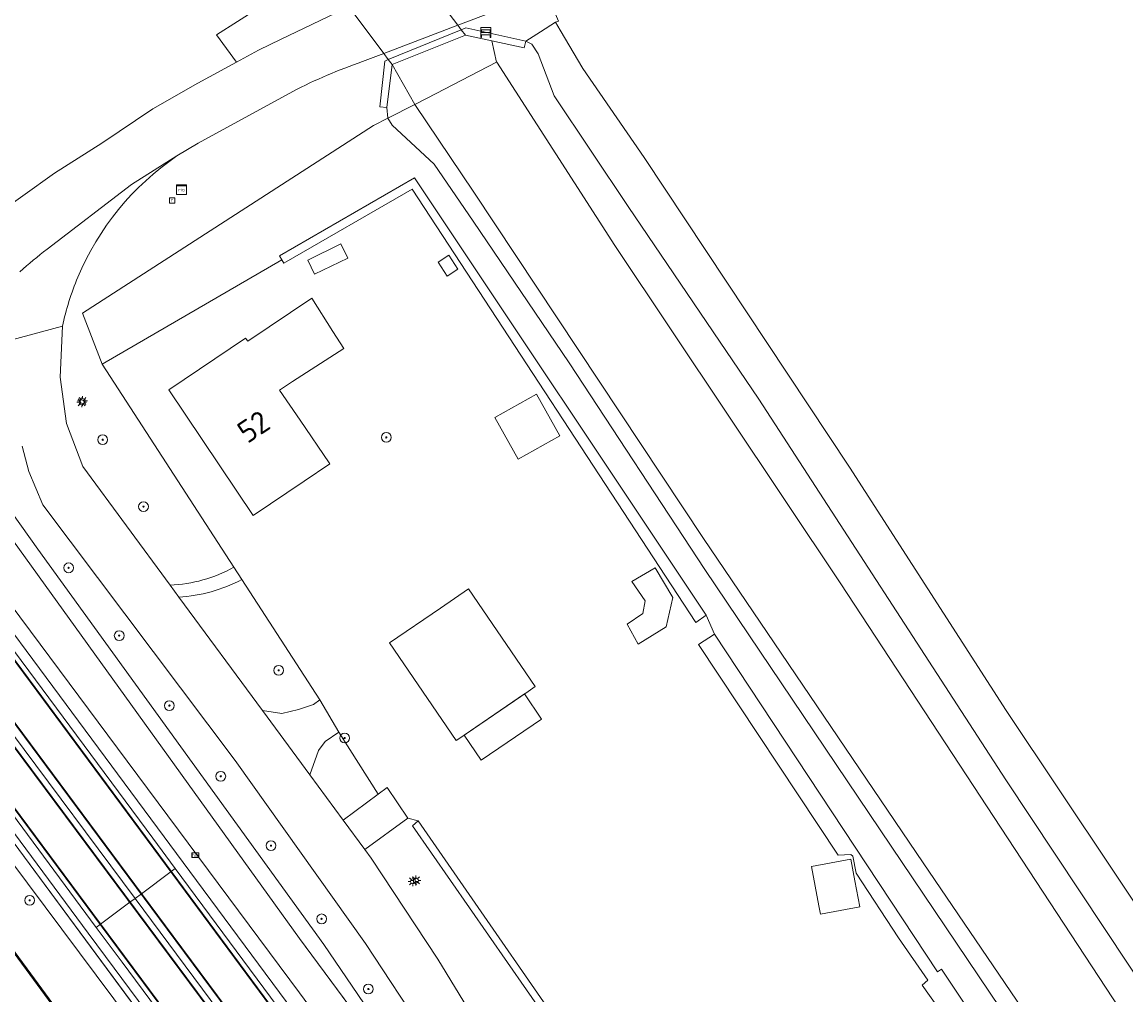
# Model space of a CAD drawing. Header units: metres. Extents: x 168032 to 180145, y 382923 to 399665.
# Tile 193 of 256: x 170743 to 170833, y 396151 to 396230. Entities that reach past the tile are written whole.
import ezdxf
from ezdxf.enums import TextEntityAlignment as Align

# ---------------------------------------------------------------- set-up
doc = ezdxf.new("R2010")
doc.units = ezdxf.units.M
doc.linetypes.add('VW-3-3_STREEP', pattern=[6, 3, -3])
doc.layers.get('0').update_dxf_attribs({"color": 8, "lineweight": 18})
for name, color, linetype, lineweight in [('B-WE-GK-BESCHOEIING_DAMWAND-G', 8, 'GK-BESCHOEIING', 18), ('B-WE-GR-BOOM-S', 8, 'Continuous', 18), ('B-WE-GR-BOUWLAND-GV', 8, 'Continuous', 18), ('B-WE-GR-GRAS-GV', 8, 'Continuous', 18), ('B-WE-GR-GROENVOORZIENING-GV', 8, 'Continuous', 18), ('B-WE-GR-HAAG-G', 8, 'GR-HAAG1', 18), ('B-WE-GR-HAAG-GV', 8, 'Continuous', 18), ('B-WE-GW-TALUD_KRUIN-G', 8, 'Continuous', 18), ('B-WE-IE-MEUBILAIR_WEGMEUBILAIR-G', 8, 'Continuous', 18), ('B-WE-IE-MEUBILAIR_WEGMEUBILAIR-S', 8, 'Continuous', 25), ('B-WE-IE-MEUBILAIR_WEGMEUBILAIR_PAAL-S', 8, 'Continuous', 18), ('B-WE-IE-TERREINAFSCHEIDING_KUNSTMATIG_MUUR-GV', 8, 'Continuous', 18), ('B-WE-KL-ET_LS_OV_LICHTMAST-S', 8, 'Continuous', 18), ('B-WE-KW-KUNSTWERK_DEK-GV', 8, 'Continuous', 18), ('B-WE-OG-BEBOUWING-GV', 8, 'Continuous', 18), ('B-WE-OG-BEBOUWING-T18', 8, 'Continuous', 18), ('B-WE-OG-BEBOUWING_LUIFEL-GV', 8, 'Continuous', 18), ('B-WE-OG-BEBOUWING_OVERBOUWING-GV', 8, 'Continuous', 18), ('B-WE-OG-BEBOUWING_SCHUUR-GV', 8, 'Continuous', 18), ('B-WE-OG-TERREIN_CULTUURSCHEIDING-GV', 8, 'Continuous', 18), ('B-WE-OG-TERREIN_ERF-GV', 8, 'Continuous', 18), ('B-WE-OG-TERREIN_ONBEGROEID-GV', 8, 'Continuous', 18), ('B-WE-OG-WATER-GV', 8, 'Continuous', 18), ('B-WE-OG-WATER_RIVIER-GV', 8, 'Continuous', 18), ('B-WE-OG-WATER_SLOOT-GV', 8, 'Continuous', 18), ('B-WE-OG-WEG-GV', 8, 'Continuous', 18), ('B-WE-RI-GWA_RIOOLPUT-S', 8, 'Continuous', 18), ('B-WE-RI-TERREINKAST-S', 8, 'Continuous', 18), ('B-WE-VH-ONVERHARD-GV', 8, 'Continuous', 18), ('B-WE-VH-VERHARDING_ASFALT-GV', 8, 'Continuous', 18), ('B-WE-VH-VERHARDING_BETONSTRAATSTEEN-GV', 8, 'Continuous', 18), ('B-WE-VH-VERHARDING_GRASBETONSTEEN-GV', 8, 'Continuous', 18), ('B-WE-VH-VERHARDING_STRAATBAKSTEEN-GV', 8, 'Continuous', 18), ('B-WE-VH-VERHARDING_TEGEL-GV', 8, 'Continuous', 18), ('B-WE-VW-MARKERING_LANGS_STREEP_33-G', 8, 'VW-3-3_STREEP', 13), ('B-WE-VW-MARKERING_LANGS_STREEP_DOORGETROKKEN_3X015-G', 8, 'Continuous', 13), ('B-WE-VW-MARKERING_PICTOGRAM-G', 8, 'Continuous', 18)]:
    doc.layers.add(name, color=color, linetype=linetype, lineweight=lineweight)
doc.styles.add('NLCS-ISO', font='NLCS-ISO.ttf')
doc.styles.add('NLCS-ISO-M200-T18', font='NLCS-ISO.ttf', dxfattribs={"height": 0.36})
doc.linetypes.add('GK-BESCHOEIING', pattern='A,30,-5,[1,NLCS.SHX,S=1,R=0,X=0,Y=0],-5', length=40)
doc.linetypes.add('GR-HAAG1', pattern='A,6,[176,NLCS.SHX,S=0.125,R=0,X=0,Y=0],-2', length=8)

# ---------------------------------------------------------------- blocks, each defined once
blk = doc.blocks.new('SIE-WEG_SCHRIKHEK-SO')
at = {"color": 0, "linetype": 'ByBlock', "lineweight": 18}
for points in [[(1.75, -1), (1.75, -2), (2, -2), (2, 2), (-2, 2), (-2, -2), (-1.75, -2), (-1.75, -1)], [(-2, 1), (2, 1)], [(-2, 0), (2, 0)], [(-1.75, 1), (-1.75, 0)], [(1.75, 0), (1.75, 1)], [(-2, -1), (2, -1)]]:
    blk.add_lwpolyline(points, dxfattribs=at)
blk = doc.blocks.new('SRI-TERREINKAST-SO')
at = {"color": 0, "linetype": 'ByBlock', "lineweight": 18}
for points in [[(-2, 2), (2, 2), (2, 1.68), (-2, 1.68)], [(-2, 1.52), (2, 1.52), (2, -2), (-2, -2)]]:
    blk.add_lwpolyline(points, close=True, dxfattribs=at)
at = {"color": 0, "linetype": 'ByBlock', "lineweight": 18, "style": 'NLCS-ISO'}
blk.add_text('rio', height=1.5, dxfattribs=at).set_placement((0, 0), align=Align.MIDDLE_CENTER)
blk = doc.blocks.new('SKL-ET_OV_LICHTMAST-SO')
at = {"color": 0, "linetype": 'ByBlock', "lineweight": 18}
for points in [[(-1.25, 0), (-2, 0)], [(-1.41, 1.41), (-0.88, 0.88)], [(0, 2), (0, 1.25)], [(0.88, 0.88), (1.41, 1.41)], [(2, 0), (1.25, 0)], [(-1.41, -1.41), (-0.88, -0.88)], [(0, -1.25), (0, -2)], [(0.88, -0.88), (1.41, -1.41)]]:
    blk.add_lwpolyline(points, dxfattribs=at)
blk.add_circle((0, 0), 1, dxfattribs=at)
blk = doc.blocks.new('SIE-WEG_PAAL_HECTOMETERPAAL-SO')
at = {"color": 0, "linetype": 'ByBlock', "lineweight": 18}
blk.add_lwpolyline([(-1.44375, -0.94375), (1.44375, -0.94375), (1.44375, 0.94375), (-1.44375, 0.94375)], close=True, dxfattribs=at)
at = {"color": 0, "linetype": 'ByBlock', "lineweight": 18, "style": 'NLCS-ISO'}
blk.add_text('hm', height=1.5, dxfattribs=at).set_placement((0, 0), align=Align.MIDDLE_CENTER)
at = {"style": 'NLCS-ISO'}
blk.add_attdef('WAARDE', (2.13125, -1.69375), '', height=1.5, dxfattribs=at)
blk = doc.blocks.new('SRI-PUT_INSPECTIEPUT_RIOOLPUT-SO')
at = {"color": 0, "linetype": 'ByBlock', "lineweight": 18}
blk.add_lwpolyline([(-1.12, -1.12), (1.12, -1.12), (1.12, 1.12), (-1.12, 1.12)], close=True, dxfattribs=at)
at = {"color": 0, "linetype": 'ByBlock', "lineweight": 18, "style": 'NLCS-ISO'}
blk.add_text('r', height=1.5, dxfattribs=at).set_placement((0, 0.28), align=Align.MIDDLE_CENTER)
blk = doc.blocks.new('SGR-BOOM_01-SO')
at = {"linetype": 'ByBlock', "lineweight": 18}
h = blk.add_hatch(color=0, dxfattribs=at)
h.dxf.hatch_style = 1
edge = h.paths.add_edge_path()
edge.add_arc((0, 0), 0.25, 0, 360)
at = {"color": 0, "linetype": 'ByBlock', "lineweight": 18}
for radius in [2, 0.25]:
    blk.add_circle((0, 0), radius, dxfattribs=at)

msp = doc.modelspace()

# ---------------------------------------------------------------- linework, layer by layer
at = {"layer": 'B-WE-GK-BESCHOEIING_DAMWAND-G', "flags": 128}
msp.add_lwpolyline([(170531.693, 396438.868), (170542.911, 396423.919), (170559.092, 396402.08), (170573.708, 396382.376), (170591.461, 396358.497), (170614.196, 396327.824), (170629.79, 396306.94), (170646.753, 396284.117), (170672.725, 396249.401), (170691.704, 396223.547), (170708.657, 396200.925), (170724.805, 396179.211), (170740.99, 396157.17), (170751.621, 396142.739)], dxfattribs=at)
at = {"layer": 'B-WE-GR-BOUWLAND-GV', "flags": 128}
msp.add_lwpolyline([(170787.001, 396230.428), (170786.747, 396230.329), (170787.122, 396229.699), (170788.981, 396226.573), (170793.957, 396219.335), (170810.63, 396194.197), (170823.361, 396174.422), (170853.559, 396129.21), (170866.118, 396110.667), (170883.989, 396081.337), (170900.24, 396057.837), (170902.801, 396053.143), (170942.788, 396093.798)], dxfattribs=at)
at = {"layer": 'B-WE-GR-GRAS-GV', "flags": 128}
msp.add_lwpolyline([(170696.952, 396318.574), (170688.161, 396329.329), (170682.316, 396335.9), (170680.421, 396334.369), (170699.359, 396311.384), (170702.727, 396307.191), (170718.068, 396288.101), (170722.581, 396282.279), (170757.6, 396237.003), (170762.625, 396231.467), (170759.211, 396229.321), (170760.837, 396227.095), (170762.628, 396228.062), (170764.468, 396228.946), (170769.499, 396231.362), (170769.993, 396231.57), (170769.834, 396231.784), (170769.781, 396231.76), (170765.549, 396232.254), (170763.637, 396232.477)], close=True, dxfattribs=at)
for points in [[(170672.765, 396249.431), (170691.744, 396223.577), (170708.697, 396200.955), (170724.845, 396179.241), (170741.03, 396157.2), (170751.661, 396142.769), (170755.018, 396145.447), (170736.907, 396169.671), (170718.132, 396194.849), (170690.26, 396232.842)], [(170690.26, 396232.842), (170718.132, 396194.849), (170736.907, 396169.671), (170755.018, 396145.447), (170755.789, 396146.023), (170743.154, 396163.136), (170722.104, 396191.453), (170702.499, 396217.879), (170679.043, 396249.459)]]:
    msp.add_lwpolyline(points, dxfattribs=at)
at = {"layer": 'B-WE-GR-GROENVOORZIENING-GV', "flags": 128}
msp.add_lwpolyline([(170840.662, 396123.834), (170798.892, 396185.878), (170787.863, 396202.672), (170780.069, 396214.176), (170776.898, 396218.791), (170773.498, 396221.986), (170773.126, 396222.533), (170771.981, 396221.946), (170748.335, 396206.691), (170749.922, 396202.549), (170764.518, 396211.036), (170764.336, 396211.351), (170775.311, 396217.702), (170798.983, 396182.176), (170799.678, 396180.632), (170817.798, 396153.177), (170818.111, 396153.411), (170823.15, 396145.846), (170838.334, 396123.512)], dxfattribs=at)
at = {"layer": 'B-WE-GR-HAAG-G', "flags": 128}
msp.add_lwpolyline([(170744.704, 396187.524), (170729.846, 396208.371), (170728.658, 396207.649), (170731.555, 396203.629), (170765.95, 396155.907), (170779.372, 396137.782), (170780.476, 396136.291), (170784.421, 396130.135), (170784.217, 396131.467), (170767.937, 396155.398)], close=True, dxfattribs=at)
at = {"layer": 'B-WE-GR-HAAG-GV', "flags": 128}
for points in [[(170764.682, 396210.753), (170775.098, 396216.781), (170798.149, 396181.575), (170798.983, 396182.176), (170775.311, 396217.702), (170764.336, 396211.351), (170764.518, 396211.036)], [(170729.846, 396208.371), (170728.658, 396207.649), (170731.555, 396203.629), (170765.95, 396155.907), (170779.372, 396137.782), (170780.476, 396136.291), (170784.421, 396130.135), (170784.217, 396131.467), (170767.937, 396155.398), (170744.704, 396187.524)], [(170809.712, 396162.669), (170810.755, 396162.715), (170810.901, 396162.575), (170811.169, 396161.2), (170814.634, 396155.947), (170817.002, 396152.514), (170816.543, 396152.112), (170821.718, 396144.813), (170822.507, 396145.37), (170823.15, 396145.846), (170818.111, 396153.411), (170817.798, 396153.177), (170799.678, 396180.632), (170798.384, 396179.783)], [(170775.141, 396165.063), (170790.567, 396142.834), (170790.89, 396143.366), (170775.591, 396165.467)]]:
    msp.add_lwpolyline(points, close=True, dxfattribs=at)
at = {"layer": 'B-WE-GW-TALUD_KRUIN-G', "flags": 128}
msp.add_lwpolyline([(170755.018, 396145.447), (170736.907, 396169.671), (170718.132, 396194.849), (170690.26, 396232.842), (170665.505, 396266.189), (170645.41, 396293.404), (170627.316, 396317.743), (170611.992, 396338.246), (170593.095, 396363.881), (170575.834, 396387.615), (170555.269, 396415.762), (170544.123, 396430.051), (170538.124, 396438.698), (170535.871, 396442.177)], dxfattribs=at)
at = {"layer": 'B-WE-IE-MEUBILAIR_WEGMEUBILAIR-G', "flags": 128}
for points in [[(170869.896, 396016.402), (170852.393, 396031.675), (170840.913, 396042.572), (170831.782, 396051.665), (170823.865, 396059.908), (170817.034, 396067.427), (170810.845, 396074.574), (170807.791, 396078.161), (170800.913, 396086.528), (170790.822, 396099.36), (170784.116, 396108.078), (170781.466, 396111.522), (170761.846, 396137.82), (170743.154, 396163.136), (170722.104, 396191.453), (170702.499, 396217.879), (170679.043, 396249.459)], [(170715.085, 396219.788), (170719.17, 396214.523), (170728.688, 396201.623), (170736.133, 396191.533), (170751.175, 396171.368), (170765.945, 396151.488), (170778.849, 396133.953), (170790.75, 396117.992), (170796.335, 396110.597), (170801.798, 396103.362), (170810.922, 396092.017), (170818.944, 396082.611), (170828.733, 396071.375), (170839.742, 396059.884), (170841.668, 396057.873), (170851.321, 396048.259)]]:
    msp.add_lwpolyline(points, dxfattribs=at)
at = {"layer": 'B-WE-IE-TERREINAFSCHEIDING_KUNSTMATIG_MUUR-GV', "flags": 128}
msp.add_lwpolyline([(170672.685, 396249.371), (170691.664, 396223.517), (170708.617, 396200.895), (170724.765, 396179.181), (170740.95, 396157.14), (170751.581, 396142.709), (170751.661, 396142.769), (170741.03, 396157.2), (170724.845, 396179.241), (170708.697, 396200.955), (170691.744, 396223.577), (170672.765, 396249.431)], dxfattribs=at)
for points in [[(170779.469, 396229.869), (170779.104, 396229.72), (170779.443, 396229.273), (170781.577, 396228.817), (170784.211, 396228.249), (170784.335, 396228.793)], [(170773.475, 396226.892), (170773.173, 396227.298), (170772.88, 396227.178), (170772.488, 396223.471), (170773.044, 396223.398)]]:
    msp.add_lwpolyline(points, close=True, dxfattribs=at)
at = {"layer": 'B-WE-KW-KUNSTWERK_DEK-GV', "flags": 128}
msp.add_lwpolyline([(170775.283, 396234.765), (170769.493, 396232.242), (170769.834, 396231.784), (170769.993, 396231.57), (170772.805, 396227.792), (170773.173, 396227.298), (170773.475, 396226.892), (170779.443, 396229.273), (170779.104, 396229.72), (170778.828, 396230.084), (170775.837, 396234.034), (170775.596, 396234.352)], close=True, dxfattribs=at)
at = {"layer": 'B-WE-OG-BEBOUWING-GV', "flags": 128}
for points in [[(170764.335, 396200.438), (170765.391, 396201.16), (170769.561, 396203.82), (170768.671, 396205.216), (170766.952, 396207.911), (170761.748, 396204.413), (170761.58, 396204.662), (170755.339, 396200.468), (170762.196, 396190.264), (170766.347, 396193.052), (170768.429, 396194.454), (170768.368, 396194.543), (170766.007, 396197.994)], [(170785.222, 396200.127), (170781.829, 396198.231), (170783.724, 396194.841), (170787.117, 396196.737)], [(170779.695, 396184.302), (170777.402, 396182.737), (170773.272, 396179.918), (170778.69, 396171.983), (170778.98, 396172.181), (170782.82, 396174.802), (170784.523, 396175.964), (170785.112, 396176.366)], [(170811.075, 396160.582), (170810.75, 396162.339), (170807.558, 396161.748), (170808.152, 396158.538), (170808.276, 396157.87), (170811.468, 396158.461)]]:
    msp.add_lwpolyline(points, close=True, dxfattribs=at)
at = {"layer": 'B-WE-OG-BEBOUWING_LUIFEL-GV', "flags": 128}
msp.add_lwpolyline([(170780.725, 396170.372), (170785.625, 396173.716), (170784.228, 396175.763), (170779.328, 396172.419)], close=True, dxfattribs=at)
at = {"layer": 'B-WE-OG-BEBOUWING_OVERBOUWING-GV', "flags": 128}
for points in [[(170778.824, 396210.277), (170778.082, 396211.414), (170777.212, 396210.847), (170777.954, 396209.71)], [(170793.483, 396179.811), (170795.747, 396181.225), (170796.299, 396183.596), (170794.844, 396186.007), (170792.958, 396184.889), (170794.049, 396183.327), (170793.847, 396182.29), (170792.567, 396181.441)]]:
    msp.add_lwpolyline(points, close=True, dxfattribs=at)
at = {"layer": 'B-WE-OG-BEBOUWING_SCHUUR-GV', "flags": 128}
msp.add_lwpolyline([(170769.874, 396211.176), (170769.311, 396212.323), (170766.625, 396211.005), (170767.188, 396209.858)], close=True, dxfattribs=at)
at = {"layer": 'B-WE-OG-TERREIN_CULTUURSCHEIDING-GV', "flags": 128}
msp.add_lwpolyline([(170900.24, 396057.837), (170883.989, 396081.337), (170866.118, 396110.667), (170853.559, 396129.21), (170823.361, 396174.422), (170810.63, 396194.197), (170793.957, 396219.335), (170788.981, 396226.573), (170787.122, 396229.699), (170786.747, 396230.329), (170785.541, 396229.561), (170784.355, 396228.806), (170784.832, 396228.541), (170785.346, 396227.762), (170786.636, 396224.359), (170792.652, 396215.369), (170803.262, 396199.703), (170823.339, 396168.778), (170837.345, 396147.7), (170853.189, 396124.19), (170865.907, 396104.508), (170884.477, 396076.461), (170893.937, 396062.716)], dxfattribs=at)
at = {"layer": 'B-WE-OG-TERREIN_ERF-GV', "flags": 128}
for points in [[(170740.188, 396213.988), (170740.225, 396214.006), (170740.262, 396214.025), (170740.299, 396214.044), (170740.336, 396214.063), (170740.885, 396214.388), (170746.061, 396218.076), (170749.9, 396220.499), (170754.051, 396223.3), (170757.688, 396225.394), (170760.837, 396227.095), (170759.211, 396229.321), (170762.625, 396231.467), (170757.6, 396237.003), (170722.581, 396282.279), (170718.068, 396288.101), (170702.727, 396307.191), (170692.152, 396298.698), (170694.444, 396295.844), (170688.221, 396290.846), (170682.545, 396297.915), (170699.359, 396311.384), (170680.421, 396334.369)], [(170821.718, 396144.813), (170816.543, 396152.112), (170817.002, 396152.514), (170814.634, 396155.947), (170811.169, 396161.2), (170810.901, 396162.575), (170810.755, 396162.715), (170809.712, 396162.669), (170798.384, 396179.783), (170799.678, 396180.632), (170798.983, 396182.176), (170798.149, 396181.575), (170775.098, 396216.781), (170764.682, 396210.753), (170764.518, 396211.036), (170749.922, 396202.549), (170760.622, 396186.055), (170761.265, 396185.064), (170767.61, 396175.283), (170769.161, 396172.649), (170772.341, 396167.627), (170773.067, 396168.166), (170774.755, 396165.675), (170775.591, 396165.467), (170790.89, 396143.366)]]:
    msp.add_lwpolyline(points, dxfattribs=at)
for points in [[(170766.952, 396207.911), (170768.671, 396205.216), (170769.561, 396203.82), (170765.391, 396201.16), (170764.335, 396200.438), (170766.007, 396197.994), (170768.368, 396194.543), (170768.429, 396194.454), (170766.347, 396193.052), (170762.196, 396190.264), (170755.339, 396200.468), (170761.58, 396204.662), (170761.748, 396204.413)], [(170785.222, 396200.127), (170787.117, 396196.737), (170783.724, 396194.841), (170781.829, 396198.231)], [(170779.695, 396184.302), (170785.112, 396176.366), (170784.523, 396175.964), (170782.82, 396174.802), (170778.98, 396172.181), (170778.69, 396171.983), (170773.272, 396179.918), (170777.402, 396182.737)], [(170810.75, 396162.339), (170811.075, 396160.582), (170811.468, 396158.461), (170808.276, 396157.87), (170808.152, 396158.538), (170807.558, 396161.748)]]:
    msp.add_lwpolyline(points, close=True, dxfattribs=at)
at = {"layer": 'B-WE-OG-TERREIN_ONBEGROEID-GV', "flags": 128}
msp.add_lwpolyline([(170728.658, 396207.649), (170731.555, 396203.629), (170765.951, 396155.907), (170780.476, 396136.291), (170784.421, 396130.135), (170784.217, 396131.467), (170767.937, 396155.398), (170744.704, 396187.524), (170729.846, 396208.371)], close=True, dxfattribs=at)
at = {"layer": 'B-WE-OG-WATER-GV', "flags": 128}
msp.add_lwpolyline([(170634.115, 396260.066), (170664.303, 396219.539), (170694.503, 396178.949), (170703.537, 396166.776), (170715.41, 396150.778), (170732.306, 396128.17), (170751.581, 396142.709), (170740.95, 396157.14), (170724.765, 396179.181), (170708.617, 396200.895), (170691.664, 396223.517), (170672.685, 396249.371)], dxfattribs=at)
at = {"layer": 'B-WE-OG-WATER_RIVIER-GV', "flags": 128}
msp.add_lwpolyline([(170769.993, 396231.57), (170772.805, 396227.792), (170773.173, 396227.298), (170773.475, 396226.892), (170775.325, 396223.661), (170776.316, 396224.17), (170781.97, 396227.093), (170781.577, 396228.817), (170779.443, 396229.273), (170779.104, 396229.72), (170778.828, 396230.084), (170775.837, 396234.034)], dxfattribs=at)
at = {"layer": 'B-WE-OG-WATER_SLOOT-GV', "flags": 128}
for points in [[(170837.345, 396147.7), (170823.339, 396168.778), (170803.262, 396199.703), (170792.652, 396215.369), (170786.636, 396224.359), (170785.346, 396227.762), (170784.832, 396228.541), (170784.355, 396228.806), (170784.335, 396228.793), (170784.211, 396228.249), (170781.577, 396228.817), (170781.97, 396227.093), (170781.982, 396227.079), (170791.585, 396212.185), (170809.927, 396184.7), (170832.571, 396150.222), (170852.598, 396120.747)], [(170895.885, 396056.082), (170876.506, 396085.086), (170855.097, 396116.885), (170854.721, 396117.467), (170852.598, 396120.747), (170832.571, 396150.222), (170809.927, 396184.7), (170791.585, 396212.185), (170781.982, 396227.079), (170781.97, 396227.093), (170776.316, 396224.17), (170775.325, 396223.661), (170780.108, 396216.542), (170798.775, 396188.383), (170816.619, 396162.053), (170837.028, 396132.035), (170838.713, 396129.516), (170853.188, 396108.175), (170860.463, 396097.23), (170863.9, 396091.681), (170873.587, 396077.241), (170881.237, 396065.084)], [(170881.237, 396065.084), (170873.587, 396077.241), (170863.9, 396091.681), (170860.463, 396097.23), (170853.188, 396108.175), (170838.713, 396129.516), (170837.028, 396132.035), (170816.619, 396162.053), (170798.775, 396188.383), (170780.108, 396216.542), (170775.325, 396223.661), (170773.126, 396222.533), (170773.498, 396221.986), (170776.898, 396218.791), (170780.069, 396214.176), (170787.863, 396202.672), (170798.892, 396185.878), (170840.662, 396123.834), (170853.795, 396103.781), (170862.529, 396090.072), (170880.946, 396062.327)]]:
    msp.add_lwpolyline(points, dxfattribs=at)
msp.add_lwpolyline([(170773.475, 396226.892), (170773.044, 396223.398), (170773.126, 396222.533), (170775.325, 396223.661)], close=True, dxfattribs=at)
at = {"layer": 'B-WE-OG-WEG-GV', "flags": 128}
for points in [[(170662.591, 396290.004), (170661.963, 396289.548), (170729.416, 396198.597), (170757.061, 396161.331), (170781.074, 396128.936), (170793.891, 396111.881), (170795.399, 396109.95), (170796.335, 396110.597), (170797.092, 396111.121), (170792.057, 396118.219), (170784.421, 396130.135), (170780.476, 396136.291), (170765.951, 396155.907), (170731.555, 396203.629), (170728.658, 396207.649), (170728.328, 396208.107), (170728.165, 396207.662), (170726.975, 396207.637), (170725.616, 396208.356), (170724.043, 396210.322), (170716.199, 396219.504), (170712.299, 396223.445), (170678.252, 396269.22)], [(170786.747, 396230.329), (170787.001, 396230.428), (170785.989, 396232.809), (170784.954, 396232.415), (170778.828, 396230.084), (170779.104, 396229.72), (170779.469, 396229.869), (170784.335, 396228.793), (170784.355, 396228.806), (170785.541, 396229.561)], [(170779.104, 396229.72), (170778.828, 396230.084), (170772.805, 396227.792), (170773.173, 396227.298)], [(170769.161, 396172.649), (170768.045, 396171.907), (170767.504, 396171.178), (170766.787, 396169.197), (170769.498, 396165.517), (170772.341, 396167.627)], [(170771.263, 396163.12), (170771.773, 396162.428), (170777.195, 396154.206), (170782.406, 396145.696), (170785.261, 396141.12), (170786.11, 396140.741), (170787.341, 396140.706), (170788.379, 396141.004), (170790.567, 396142.834), (170775.141, 396165.063), (170775.591, 396165.467), (170774.755, 396165.675)]]:
    msp.add_lwpolyline(points, close=True, dxfattribs=at)
for points in [[(170679.043, 396249.459), (170702.499, 396217.879), (170722.104, 396191.453), (170743.154, 396163.136), (170755.789, 396146.023), (170761.846, 396137.82), (170781.466, 396111.522), (170784.004, 396108.055), (170824.01, 396053.397)], [(170815.045, 396070.459), (170809.674, 396076.68), (170809.519, 396076.859), (170805.281, 396081.928), (170802.183, 396085.732), (170796.58, 396092.705), (170786.211, 396106.062), (170784.841, 396107.871), (170779.178, 396115.345), (170771.213, 396126.06), (170764.922, 396134.58), (170750.894, 396153.493), (170748.801, 396156.319), (170732.565, 396178.241), (170709.659, 396209.106), (170702.947, 396218.136), (170689.198, 396236.64)], [(170773.044, 396223.398), (170772.488, 396223.471), (170772.88, 396227.178), (170773.173, 396227.298), (170772.805, 396227.792), (170771.081, 396227.136)], [(170765.413, 396224.721), (170757.727, 396220.515), (170755.991, 396219.474)], [(170760.622, 396186.055), (170749.922, 396202.549), (170748.335, 396206.691), (170771.981, 396221.946), (170773.126, 396222.533), (170773.044, 396223.398)], [(170736.533, 396202.907), (170736.436, 396202.881), (170732.802, 396207.907), (170730.49, 396211.069), (170728.726, 396209.779), (170728.49, 396208.551), (170728.328, 396208.107), (170728.658, 396207.649), (170729.846, 396208.371), (170744.704, 396187.524), (170767.937, 396155.398), (170784.217, 396131.467)], [(170746.694, 396205.633), (170746.511, 396201.506), (170747.037, 396197.733), (170748.343, 396194.233), (170755.439, 396184.599)], [(170776.179, 396148.112), (170771.332, 396155.501), (170760.731, 396170.354), (170745.115, 396191.137), (170743.979, 396193.829), (170743.419, 396195.882)], [(170756.148, 396183.638), (170762.943, 396174.413), (170764.528, 396174.179), (170765.889, 396174.488), (170767.087, 396174.918), (170767.61, 396175.283), (170761.265, 396185.064)]]:
    msp.add_lwpolyline(points, dxfattribs=at)
at = {"layer": 'B-WE-OG-WEG-GV'}
for points in [[(170771.081, 396227.136, 0.035485), (170765.413, 396224.721)], [(170755.991, 396219.474, 0.144048), (170747.949, 396209.613)], [(170747.949, 396209.613, 0.046458), (170746.694, 396205.633)], [(170755.439, 396184.599, 0.115786), (170760.622, 396186.055)], [(170761.265, 396185.064, -0.111038), (170756.148, 396183.638)]]:
    msp.add_lwpolyline(points, format="xyb", dxfattribs=at)
at = {"layer": 'B-WE-VH-ONVERHARD-GV', "flags": 128}
for points in [[(170764.682, 396210.753), (170775.098, 396216.781), (170798.149, 396181.575), (170798.983, 396182.176), (170775.311, 396217.702), (170764.336, 396211.351), (170764.518, 396211.036)], [(170809.712, 396162.669), (170810.755, 396162.715), (170810.901, 396162.575), (170811.169, 396161.2), (170814.634, 396155.947), (170817.002, 396152.514), (170816.543, 396152.112), (170821.718, 396144.813), (170822.507, 396145.37), (170823.15, 396145.846), (170818.111, 396153.411), (170817.798, 396153.177), (170799.678, 396180.632), (170798.384, 396179.783)], [(170775.141, 396165.063), (170790.567, 396142.834), (170790.89, 396143.366), (170775.591, 396165.467)]]:
    msp.add_lwpolyline(points, close=True, dxfattribs=at)
at = {"layer": 'B-WE-VH-VERHARDING_ASFALT-GV', "flags": 128}
for points in [[(170822.481, 396246.696), (170825.179, 396247.723), (170843.831, 396254.821), (170842.126, 396259.294), (170835.405, 396256.682), (170827.616, 396253.654), (170817.644, 396249.779), (170791.314, 396239.546), (170782.05, 396236.403), (170779.264, 396235.479), (170775.837, 396234.034), (170778.828, 396230.084), (170784.954, 396232.415), (170785.989, 396232.809), (170812.717, 396242.98)], [(170696.293, 396241.89), (170695.974, 396241.653), (170693.544, 396239.857), (170693.033, 396239.478), (170706.808, 396220.94), (170726.641, 396194.114), (170742.563, 396172.642), (170752.603, 396159.148), (170753.11, 396159.525), (170755.529, 396161.327), (170755.863, 396161.576), (170754.035, 396164.041), (170730.455, 396195.85), (170714.603, 396217.314), (170703.166, 396232.629)], [(170693.033, 396239.478), (170692.615, 396239.169), (170690.197, 396237.381), (170689.84, 396237.117), (170703.589, 396218.613), (170710.301, 396209.583), (170733.207, 396178.717), (170749.444, 396156.796), (170749.786, 396157.05), (170752.186, 396158.838), (170752.603, 396159.148), (170742.563, 396172.642), (170726.641, 396194.114), (170706.808, 396220.94)], [(170755.863, 396161.576), (170755.529, 396161.327), (170753.11, 396159.525), (170752.603, 396159.148), (170761.441, 396147.271), (170774.404, 396129.782), (170789.244, 396109.976), (170800.333, 396095.649), (170810.259, 396083.466), (170813.349, 396079.841), (170813.749, 396080.186), (170816.122, 396082.225), (170816.329, 396082.404), (170816.059, 396082.719), (170812.346, 396087.103), (170809.206, 396090.969), (170802.14, 396099.856), (170795.684, 396108.215), (170794.209, 396110.167), (170783.581, 396124.23), (170772.608, 396139.015), (170764.156, 396150.389)], [(170752.603, 396159.148), (170752.186, 396158.838), (170749.786, 396157.05), (170749.444, 396156.796), (170751.537, 396153.97), (170765.565, 396135.056), (170771.855, 396126.536), (170779.818, 396115.825), (170785.478, 396108.354), (170786.846, 396106.549), (170797.208, 396093.201), (170802.805, 396086.235), (170805.898, 396082.437), (170810.129, 396077.377), (170810.279, 396077.202), (170810.613, 396077.489), (170812.955, 396079.502), (170813.349, 396079.841), (170810.259, 396083.466), (170800.333, 396095.649), (170789.244, 396109.976), (170774.404, 396129.782), (170761.441, 396147.271)]]:
    msp.add_lwpolyline(points, close=True, dxfattribs=at)
at = {"layer": 'B-WE-VH-VERHARDING_BETONSTRAATSTEEN-GV'}
for points in [[(170760.622, 396186.055, -0.115786), (170755.439, 396184.599)], [(170756.148, 396183.638, 0.111038), (170761.265, 396185.064)]]:
    msp.add_lwpolyline(points, format="xyb", dxfattribs=at)
at = {"layer": 'B-WE-VH-VERHARDING_BETONSTRAATSTEEN-GV', "flags": 128}
for points in [[(170761.265, 396185.064), (170760.622, 396186.055)], [(170755.439, 396184.599), (170756.148, 396183.638)]]:
    msp.add_lwpolyline(points, dxfattribs=at)
at = {"layer": 'B-WE-VH-VERHARDING_GRASBETONSTEEN-GV', "flags": 128}
for points in [[(170923.828, 395989.437), (170909.923, 395998.691), (170903.794, 396003.006), (170900.179, 396005.55), (170888.012, 396014.813), (170877.539, 396023.174), (170863.922, 396034.834), (170851.72, 396046.118), (170839.081, 396058.675), (170823.002, 396075.961), (170816.199, 396083.791), (170807.144, 396094.91), (170795.399, 396109.95), (170793.891, 396111.881), (170781.074, 396128.936), (170757.061, 396161.331), (170729.416, 396198.597), (170661.963, 396289.548)], [(170689.198, 396236.64), (170702.947, 396218.136), (170709.659, 396209.106), (170732.565, 396178.241), (170748.801, 396156.319), (170750.894, 396153.493), (170764.922, 396134.58), (170771.213, 396126.06), (170779.178, 396115.345), (170784.841, 396107.871), (170786.211, 396106.062), (170796.58, 396092.705), (170802.183, 396085.732), (170805.281, 396081.928), (170809.519, 396076.859), (170809.674, 396076.68), (170815.045, 396070.459)], [(170821.102, 396064.741), (170815.649, 396070.984), (170810.279, 396077.202), (170810.129, 396077.377), (170805.898, 396082.437), (170802.805, 396086.235), (170797.208, 396093.201), (170786.846, 396106.549), (170785.478, 396108.354), (170779.818, 396115.825), (170771.855, 396126.536), (170765.565, 396135.056), (170751.537, 396153.97), (170749.444, 396156.796), (170733.207, 396178.717), (170710.301, 396209.583), (170703.589, 396218.613), (170689.84, 396237.117)], [(170703.166, 396232.629), (170714.603, 396217.314), (170730.455, 396195.85), (170754.035, 396164.041), (170755.863, 396161.576), (170764.156, 396150.389), (170772.608, 396139.015), (170783.581, 396124.23), (170794.209, 396110.167), (170795.684, 396108.215), (170802.14, 396099.856), (170809.206, 396090.969), (170812.346, 396087.103), (170816.059, 396082.719), (170816.329, 396082.404), (170822.456, 396075.252), (170825.75, 396071.625), (170832.349, 396064.433)]]:
    msp.add_lwpolyline(points, dxfattribs=at)
at = {"layer": 'B-WE-VH-VERHARDING_STRAATBAKSTEEN-GV', "flags": 128}
for points in [[(170775.837, 396234.034), (170769.993, 396231.57), (170772.805, 396227.792), (170778.828, 396230.084)], [(170767.61, 396175.283), (170767.087, 396174.918), (170765.889, 396174.488), (170764.528, 396174.179), (170762.943, 396174.413), (170766.787, 396169.197), (170767.504, 396171.178), (170768.045, 396171.907), (170769.161, 396172.649)]]:
    msp.add_lwpolyline(points, close=True, dxfattribs=at)
for points in [[(170771.081, 396227.136), (170772.805, 396227.792), (170769.993, 396231.57), (170769.499, 396231.362), (170764.468, 396228.946), (170762.628, 396228.062), (170760.837, 396227.095), (170757.688, 396225.394), (170754.051, 396223.3), (170749.9, 396220.499), (170746.061, 396218.076), (170740.885, 396214.388), (170740.336, 396214.063), (170740.299, 396214.044), (170740.262, 396214.025), (170740.225, 396214.006), (170740.188, 396213.988)], [(170745.456, 396211.91), (170752.306, 396217.14), (170755.991, 396219.474), (170757.727, 396220.515), (170765.413, 396224.721)], [(170755.991, 396219.474), (170752.306, 396217.14), (170745.456, 396211.91)], [(170740.938, 396207.871), (170736.436, 396202.881), (170736.533, 396202.907), (170741.565, 396204.257), (170746.694, 396205.633)], [(170777.195, 396154.206), (170771.773, 396162.428), (170771.263, 396163.12), (170769.498, 396165.517), (170766.787, 396169.197), (170762.943, 396174.413), (170756.148, 396183.638), (170755.439, 396184.599), (170748.343, 396194.233), (170747.037, 396197.733), (170746.511, 396201.506), (170746.694, 396205.633), (170741.565, 396204.257), (170736.533, 396202.907), (170737.717, 396201.292)], [(170743.419, 396195.882), (170743.979, 396193.829), (170745.115, 396191.137), (170760.731, 396170.354), (170771.332, 396155.501), (170776.179, 396148.112), (170780.08, 396141.697), (170783.059, 396137.135), (170794.158, 396119.011), (170797.311, 396114.328), (170806.218, 396101.664), (170822.043, 396080.319), (170825.483, 396082.965), (170809.906, 396103.757), (170807.349, 396107.427), (170803.538, 396112.896), (170802.206, 396114.808), (170796.743, 396123.001), (170793.011, 396128.764), (170791.868, 396130.529), (170788.543, 396135.859), (170785.261, 396141.12), (170782.406, 396145.696), (170777.195, 396154.206)]]:
    msp.add_lwpolyline(points, dxfattribs=at)
at = {"layer": 'B-WE-VH-VERHARDING_STRAATBAKSTEEN-GV'}
for points in [[(170765.413, 396224.721, -0.035485), (170771.081, 396227.136)], [(170747.949, 396209.613, -0.144048), (170755.991, 396219.474)], [(170743.23, 396210.061, -0.016265), (170745.456, 396211.91)], [(170745.456, 396211.91, 0.016265), (170743.23, 396210.061)], [(170746.694, 396205.633, -0.046458), (170747.949, 396209.613)]]:
    msp.add_lwpolyline(points, format="xyb", dxfattribs=at)
at = {"layer": 'B-WE-VH-VERHARDING_TEGEL-GV', "flags": 128}
msp.add_lwpolyline([(170774.755, 396165.675), (170773.067, 396168.166), (170772.341, 396167.627), (170769.498, 396165.517), (170771.263, 396163.12)], close=True, dxfattribs=at)
at = {"layer": 'B-WE-VW-MARKERING_LANGS_STREEP_33-G', "const_width": 0.15, "flags": 128}
for points in [[(168663.566, 398966.886), (168663.81, 398966.56), (168683.85, 398939.574), (168687.432, 398934.773), (168695.741, 398923.634), (168699.311, 398918.865), (168714.149, 398898.866), (168723.248, 398886.636), (168723.682, 398886.053), (168742.75, 398860.403), (168753.118, 398846.445), (168767.915, 398826.525), (168792.24, 398793.869), (168803.712, 398778.624), (168813.371, 398765.968), (168830.183, 398743.936), (168843.488, 398726.745), (168852.649, 398715.025), (168877.24, 398683.884), (168888.579, 398669.651), (168892.719, 398664.47), (168905.625, 398648.318), (168906.641, 398647.047), (168927.897, 398620.319), (168936.737, 398609.262), (168949.567, 398593.214), (168958.627, 398581.408), (168964.598, 398573.497), (168967.397, 398569.764), (168971.082, 398564.85), (168980.716, 398551.889), (168997.466, 398529.481), (169020.107, 398499.13), (169027.204, 398489.639), (169040.743, 398471.536), (169055.497, 398451.74), (169064.014, 398440.301), (169075.759, 398424.518), (169082.66, 398414.941), (169086.679, 398409.348), (169087.311, 398408.468), (169092.79, 398400.638), (169098.778, 398392.051), (169106.428, 398380.731), (169114.846, 398368.191), (169121.749, 398357.562), (169133.195, 398339.355), (169141.533, 398326.011), (169145.725, 398319.301), (169149.518, 398313.332), (169154.381, 398305.894), (169162.28, 398293.82), (169172.849, 398278.255), (169181.899, 398265.168), (169190.992, 398252.297), (169197.693, 398243.037), (169200.047, 398239.783), (169208.094, 398228.624), (169208.928, 398227.502), (169234.512, 398193.198), (169257.271, 398162.637), (169261.584, 398156.846), (169290.08, 398118.618), (169317.014, 398082.462), (169318.161, 398080.923), (169347.085, 398042.016), (169376.591, 398002.446), (169376.738, 398002.249), (169387.316, 397987.87), (169405.092, 397964.157), (169431.093, 397929.085), (169436.401, 397922.002), (169454.996, 397897.188), (169462.891, 397886.418), (169481.262, 397861.858), (169496.183, 397841.843), (169510.418, 397822.748), (169541.436, 397781.099), (169544.236, 397777.323), (169555.897, 397761.614), (169558.309, 397758.365), (169583.433, 397724.619), (169610.915, 397687.701), (169615.6, 397681.412), (169636.811, 397652.94), (169661.863, 397619.325), (169675.414, 397601.121), (169699.118, 397569.28), (169707.001, 397558.756), (169730.636, 397527.013), (169735.107, 397521.017), (169759.476, 397488.338), (169788.453, 397449.474), (169794.886, 397440.863), (169813.184, 397416.368), (169846.164, 397372.145), (169854.679, 397360.703), (169869.635, 397340.607), (169888.976, 397314.746), (169914.022, 397281.158), (169914.469, 397280.558), (169939.822, 397246.505), (169965.388, 397212.257), (169974.243, 397200.401), (169992.585, 397175.838), (170016.232, 397144.17), (170034.08, 397120.254), (170043.871, 397107.135), (170066.82, 397076.416), (170093.903, 397040.116), (170099.716, 397032.324), (170136.639, 396982.806), (170153.695, 396959.983), (170161.325, 396949.774), (170183.597, 396919.921), (170186.927, 396915.458), (170201.768, 396895.572), (170213.485, 396879.837), (170227.432, 396861.106), (170250.932, 396829.4), (170273.171, 396799.402), (170280.372, 396789.69), (170311.618, 396747.553), (170332.654, 396719.212), (170342.266, 396706.261), (170369.994, 396668.866), (170392.219, 396638.887), (170399.965, 396628.439), (170446.363, 396565.937), (170451.819, 396558.585), (170507.845, 396483.096), (170511.435, 396478.26), (170532.772, 396449.523), (170545.638, 396432.139), (170571.007, 396397.972), (170586.183, 396377.533), (170622.215, 396328.908), (170630.602, 396317.647), (170658.825, 396279.748), (170690.197, 396237.381), (170706.119, 396215.879), (170713.852, 396205.474), (170730.677, 396182.821), (170749.618, 396157.277), (170749.786, 396157.05), (170765.931, 396135.308), (170783.952, 396111.136), (170795.393, 396096.255), (170804.923, 396084.278), (170809.65, 396078.605), (170810.613, 396077.489), (170817.941, 396069.001), (170823.912, 396062.46), (170832.116, 396053.815), (170841.517, 396044.402), (170845.278, 396040.768), (170850.273, 396035.941), (170860.435, 396026.758), (170867.773, 396020.427), (170873.441, 396015.72), (170877.137, 396012.705), (170881.628, 396009.164), (170883.666, 396007.579), (170885.828, 396005.898), (170888.017, 396004.135), (170892.16, 396001.068), (170895.983, 395998.282), (170901.608, 395994.19), (170904.467, 395992.185), (170907.159, 395990.312), (170910.575, 395988.028), (170914.084, 395985.696), (170916.921, 395983.855), (170924.126, 395979.278), (170931.247, 395974.933), (170939.669, 395969.992), (170943.679, 395967.677), (170948.077, 395965.225), (170954.15, 395961.955), (170959.149, 395959.255), (170963.48, 395957.059), (170967.805, 395954.88), (170968.365, 395954.605), (170971.255, 395953.183), (170979.619, 395949.224), (170992.329, 395943.677), (170996.413, 395941.934), (171004.533, 395938.605), (171007.746, 395937.293), (171011.116, 395935.986), (171014.497, 395934.704), (171020.635, 395932.461), (171028.566, 395929.684), (171028.606, 395929.671), (171038.896, 395926.327), (171046.631, 395923.895), (171057.694, 395920.724), (171062.665, 395919.423), (171070.829, 395917.286), (171081.369, 395914.755), (171099.481, 395910.816), (171109.782, 395908.686), (171116.95, 395907.326), (171122.191, 395906.488)], [(168872.862, 398744.911), (168867.511, 398740.853), (168866.174, 398739.557), (168865.139, 398738.147), (168863.995, 398736.269), (168863.31, 398734.65), (168862.847, 398733.092), (168862.535, 398730.957), (168862.445, 398729.166), (168862.651, 398727.359), (168863.139, 398725.292), (168863.722, 398723.648), (168864.417, 398722.263), (168865.506, 398720.63), (168865.676, 398720.4), (168871.092, 398712.947), (168892.382, 398684.479), (168906.721, 398665.167), (168908.883, 398662.019), (168912.202, 398657.017), (168913.747, 398654.463), (168915.441, 398651.542), (168916.262, 398650.122), (168919.355, 398643.711), (168919.765, 398642.991), (168920.574, 398641.569), (168922.57, 398638.795), (168935.498, 398622.492), (168942.518, 398613.668), (168945.898, 398609.418), (168953.332, 398600.037), (168960.906, 398590.321), (168972.1, 398575.404), (168973.08, 398574.095), (168995.607, 398544.016), (169018.662, 398513.067), (169032.955, 398493.928), (169041.54, 398482.432), (169062.21, 398454.726), (169068.825, 398445.835), (169076.325, 398435.82), (169082.116, 398427.91), (169092.208, 398413.936), (169092.517, 398413.497), (169098.557, 398404.93), (169103.368, 398397.977), (169105.68, 398394.623), (169110.596, 398387.475), (169114.719, 398381.287), (169118.722, 398375.336), (169125.285, 398365.395), (169132.188, 398354.435), (169140.888, 398340.515), (169147.599, 398329.799), (169147.956, 398329.228), (169158.87, 398312.153), (169166.877, 398299.929), (169171.926, 398292.333), (169177.049, 398284.792), (169180.331, 398279.965), (169188.671, 398267.998), (169199.171, 398253.088), (169203.439, 398247.175), (169206.255, 398243.275), (169214.655, 398231.865), (169248.234, 398186.748), (169262.986, 398166.892), (169268.888, 398158.948), (169290.465, 398130.043), (169313.989, 398098.397), (169322.705, 398086.714), (169323.287, 398085.934), (169335.66, 398069.42), (169370.066, 398023.094), (169377.616, 398013.013), (169382.465, 398006.502), (169391.459, 397994.423), (169399.175, 397984.033), (169435.816, 397934.889), (169442.207, 397926.304), (169470.957, 397887.69), (169501.929, 397846.123), (169503.057, 397844.61), (169549.566, 397782.164), (169561.672, 397765.916), (169581.135, 397739.794), (169602.052, 397711.716), (169621.414, 397685.733), (169625.361, 397680.437), (169647.849, 397650.202), (169672.56, 397616.932), (169681.15, 397605.392), (169694.066, 397588.039), (169714.472, 397560.7), (169740.509, 397525.791), (169740.865, 397525.312), (169765.417, 397492.323), (169790.311, 397458.895), (169800.587, 397445.128), (169812.861, 397428.684), (169833.328, 397401.198), (169855.645, 397371.347), (169860.404, 397364.966), (169874.944, 397345.472), (169904.446, 397305.926), (169920.179, 397284.825), (169939.359, 397259.102), (169973.562, 397213.251), (169979.972, 397204.658), (170018.909, 397152.464), (170039.795, 397124.517), (170045.076, 397117.45), (170072.649, 397080.573), (170099.619, 397044.386), (170100.498, 397043.208), (170125.708, 397009.417), (170156.78, 396967.881), (170159.468, 396964.276), (170159.502, 396964.231), (170181.811, 396934.31), (170189.352, 396924.191), (170207.053, 396900.439), (170219.212, 396884.086), (170249.634, 396843.172), (170278.916, 396803.664), (170287.287, 396792.369), (170317.789, 396751.292), (170335.278, 396727.741), (170338.419, 396723.509), (170346.038, 396713.244), (170372.048, 396678.125), (170375.827, 396673.025), (170397.967, 396643.159), (170402.616, 396636.887), (170436.313, 396591.523), (170457.574, 396562.87), (170472.908, 396542.204), (170511.334, 396490.406), (170517.189, 396482.535), (170538.225, 396454.254), (170572.359, 396408.153), (170576.752, 396402.237), (170615.457, 396350.112), (170636.386, 396321.944), (170646.914, 396307.774), (170684.112, 396257.665), (170695.974, 396241.653), (170710.274, 396222.349), (170735.007, 396189.04), (170755.17, 396161.812), (170755.529, 396161.327), (170774.778, 396135.315), (170793.8, 396109.96), (170808.176, 396091.62), (170816.122, 396082.225), (170819.084, 396078.723), (170826.596, 396069.997), (170831.97, 396064.279), (170837.788, 396058.216), (170845.692, 396050.214), (170850.118, 396045.988), (170852.644, 396043.575), (170861.461, 396035.363), (170872.33, 396025.919), (170884.627, 396015.896), (170885.616, 396015.07), (170888.024, 396013.212), (170890.775, 396011.091), (170897.627, 396005.916), (170902.138, 396002.598), (170907.122, 395999.085), (170910.829, 395996.479), (170916.449, 395992.704), (170921.587, 395989.399), (170926.385, 395986.284), (170932.717, 395982.42), (170937.108, 395979.749), (170940.958, 395977.486), (170945.56, 395974.829), (170950.654, 395971.96), (170953.807, 395970.22), (170958.059, 395967.935), (170963.194, 395965.221), (170967.178, 395963.187), (170971.443, 395961.088), (170971.562, 395961.03), (170974.802, 395959.465), (170978.731, 395957.572), (170982.521, 395955.846), (170987.242, 395953.702), (170991.167, 395951.936), (170994.729, 395950.388), (170998.115, 395948.95), (171006.777, 395945.362), (171015.717, 395941.869), (171019.859, 395940.297), (171024.61, 395938.611), (171030.749, 395936.453), (171030.758, 395936.45), (171039.094, 395933.753), (171049.585, 395930.523), (171054.41, 395929.099), (171061.544, 395927.114), (171064.401, 395926.35), (171064.559, 395926.308), (171066.787, 395925.712), (171070.557, 395924.754), (171075.667, 395923.494), (171078.932, 395922.709), (171084.478, 395921.466), (171092.437, 395919.773), (171097.702, 395918.839), (171101.477, 395918.204), (171105.175, 395917.673), (171109.159, 395917.135), (171113.664, 395916.72), (171120.791, 395916.081), (171122.941, 395915.937)]]:
    msp.add_lwpolyline(points, dxfattribs=at)
at = {"layer": 'B-WE-VW-MARKERING_LANGS_STREEP_DOORGETROKKEN_3X015-G', "const_width": 0.15, "flags": 128}
for points in [[(170693.544, 396239.857), (170707.866, 396220.511), (170726.096, 396195.924), (170740.944, 396175.927), (170753.11, 396159.525), (170755.309, 396156.561), (170768.726, 396138.505), (170781.909, 396120.75), (170795.41, 396102.993), (170802.362, 396094.102), (170808.077, 396086.998), (170813.749, 396080.186), (170815.287, 396078.339), (170818.347, 396074.781), (170824.459, 396067.941)], [(170692.615, 396239.169), (170706.39, 396220.631), (170726.223, 396193.805), (170742.146, 396172.332), (170752.186, 396158.838), (170761.023, 396146.961), (170773.987, 396129.472), (170788.831, 396109.661), (170799.926, 396095.325), (170809.86, 396083.133), (170812.955, 396079.502), (170816.025, 396075.9), (170821.888, 396069.296)]]:
    msp.add_lwpolyline(points, dxfattribs=at)
at = {"layer": 'B-WE-VW-MARKERING_PICTOGRAM-G', "flags": 128}
for points in [[(170695.974, 396241.653), (170710.274, 396222.349), (170735.007, 396189.04), (170755.17, 396161.812), (170755.529, 396161.327), (170774.778, 396135.315), (170793.8, 396109.96), (170808.176, 396091.62), (170816.122, 396082.225), (170819.084, 396078.723), (170826.596, 396069.997)], [(170693.544, 396239.857), (170707.866, 396220.511), (170726.096, 396195.924), (170740.944, 396175.927), (170753.11, 396159.525), (170755.309, 396156.561), (170768.726, 396138.505), (170781.909, 396120.75), (170795.41, 396102.993), (170802.362, 396094.102), (170808.077, 396086.998), (170813.749, 396080.186), (170815.287, 396078.339), (170818.347, 396074.781), (170824.459, 396067.941)], [(170821.888, 396069.296), (170816.025, 396075.9), (170812.955, 396079.502), (170809.86, 396083.133), (170799.926, 396095.325), (170788.831, 396109.661), (170773.987, 396129.472), (170761.023, 396146.961), (170752.186, 396158.838), (170742.146, 396172.332), (170726.223, 396193.805), (170706.39, 396220.631), (170692.615, 396239.169)], [(170690.197, 396237.381), (170706.119, 396215.879), (170713.852, 396205.474), (170730.677, 396182.821), (170749.618, 396157.277), (170749.786, 396157.05), (170765.931, 396135.308), (170783.952, 396111.136), (170795.393, 396096.255), (170804.923, 396084.278), (170809.65, 396078.605), (170810.613, 396077.489), (170817.941, 396069.001)]]:
    msp.add_lwpolyline(points, dxfattribs=at)

# ---------------------------------------------------------------- block references
at = {"layer": 'B-WE-GR-BOOM-S', "xscale": 0.2, "yscale": 0.2, "zscale": 0.2}
for p in [(170749.97, 396196.418), (170773.011, 396196.607), (170753.283, 396190.981), (170747.2, 396186.01), (170751.312, 396180.503), (170764.266, 396177.682), (170755.387, 396174.817), (170769.622, 396172.185), (170759.561, 396169.075), (170763.642, 396163.441), (170744.037, 396158.997), (170767.754, 396157.49), (170771.555, 396151.791)]:
    msp.add_blockref('SGR-BOOM_01-SO', p, dxfattribs=at)
at = {"layer": 'B-WE-IE-MEUBILAIR_WEGMEUBILAIR-S', "xscale": 0.2, "yscale": 0.2, "zscale": 0.2}
msp.add_blockref('SIE-WEG_SCHRIKHEK-SO', (170781.103, 396229.508), dxfattribs=at)
at = {"layer": 'B-WE-IE-MEUBILAIR_WEGMEUBILAIR_PAAL-S', "xscale": 0.2, "yscale": 0.2, "zscale": 0.2}
msp.add_blockref('SIE-WEG_PAAL_HECTOMETERPAAL-SO', (170757.489, 396162.675), dxfattribs=at)
at = {"layer": 'B-WE-KL-ET_LS_OV_LICHTMAST-S', "xscale": 0.2, "yscale": 0.2, "zscale": 0.2}
for p in [(170748.329, 396199.566), (170748.261, 396199.458), (170775.174, 396160.537), (170775.413, 396160.614)]:
    msp.add_blockref('SKL-ET_OV_LICHTMAST-SO', p, dxfattribs=at)
at = {"layer": 'B-WE-RI-GWA_RIOOLPUT-S', "xscale": 0.2, "yscale": 0.2, "zscale": 0.2}
msp.add_blockref('SRI-PUT_INSPECTIEPUT_RIOOLPUT-SO', (170755.611, 396215.85), dxfattribs=at)
at = {"layer": 'B-WE-RI-TERREINKAST-S', "xscale": 0.2, "yscale": 0.2, "zscale": 0.2}
msp.add_blockref('SRI-TERREINKAST-SO', (170756.371, 396216.731), dxfattribs=at)

# ---------------------------------------------------------------- texts
at = {"layer": 'B-WE-OG-BEBOUWING-T18', "style": 'NLCS-ISO-M200-T18'}
msp.add_text('52', height=1.8, rotation=33.9, dxfattribs=at).set_placement((170762.228, 396197.479), align=Align.MIDDLE)

doc.saveas('drawing.dxf')
